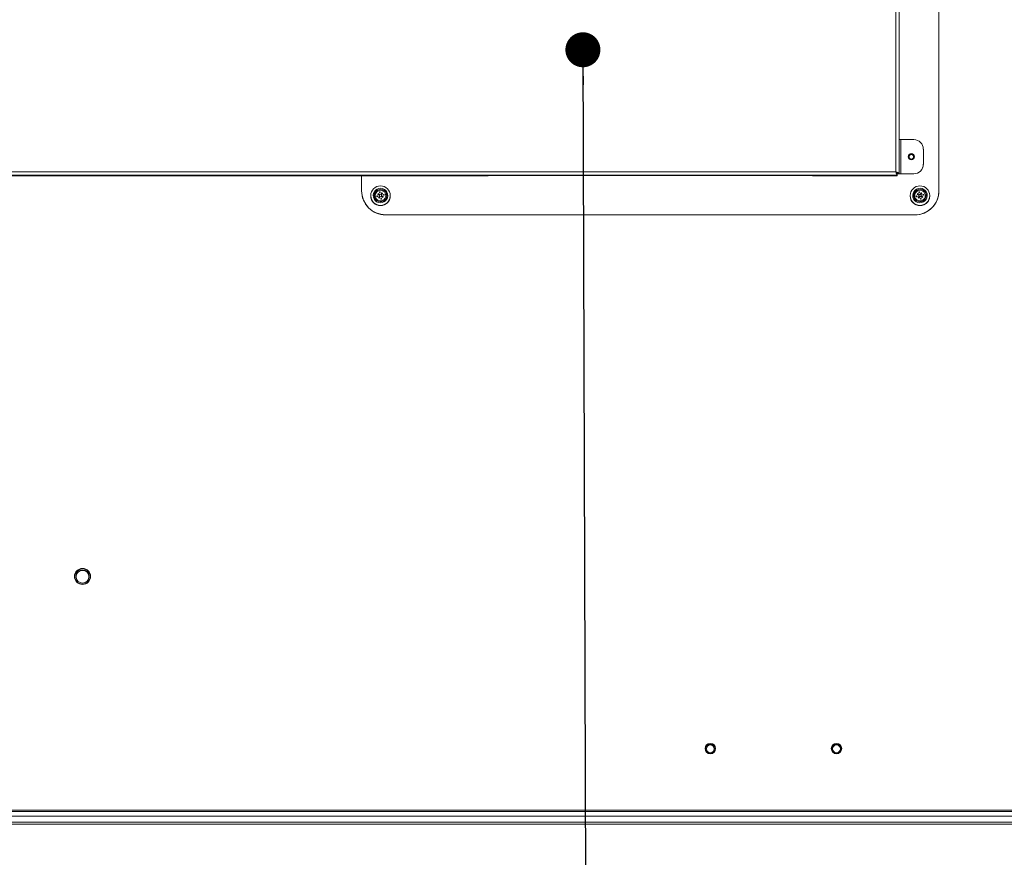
# Model space of a CAD drawing. Header units: millimetres. Extents: x 13 to 419, y 7 to 273.
# Tile 8 of 11: x 275 to 312, y 58 to 90. Entities that reach past the tile are written whole.
import ezdxf

# ---------------------------------------------------------------- set-up
doc = ezdxf.new("R2010")
doc.units = ezdxf.units.MM
doc.dimstyles.new('SLDDIMSTYLE0', dxfattribs={"dimtxt": 0, "dimasz": 1.3208, "dimexe": 0, "dimexo": 0.0625, "dimgap": 0, "dimtad": 0, "dimtih": 1, "dimtoh": 1, "dimdec": 0, "dimrnd": 1e-09, "dimzin": 0, "dimdsep": 46, "dimtxsty": 'Standard', "dimblk1": 'DOT', "dimblk2": 'DOT', "dimsah": 1, "dimcen": 0.09, "dimadec": 0, "dimazin": 0, "dimtfac": 1.3208, "dimtdec": 0, "dimtofl": 0, "dimtmove": 0, "dimatfit": 3, "dimldrblk": 'DOT', "dimfxl": 1, "dimfrac": 2, "dimtolj": 1, "dimtzin": 0, "dimarcsym": 0})

# ---------------------------------------------------------------- blocks, each defined once
blk = doc.blocks.new('_DOT')
at = {"color": 0, "linetype": 'ByBlock', "lineweight": -2}
blk.add_line((-0.5, 0), (-1, 0), dxfattribs=at)
at = {"color": 0, "linetype": 'ByBlock', "const_width": 0.5}
blk.add_lwpolyline([(-0.25, 0, 1), (0.25, 0, 1)], format="xyb", close=True, dxfattribs=at)

msp = doc.modelspace()

# ---------------------------------------------------------------- linework, layer by layer
at = {"color": 7, "linetype": 'Continuous', "lineweight": 0}
for p, q in [((309.911, 83.143), (309.911, 116.397)), ((308.416, 91.435), (308.416, 83.814)), ((308.285, 91.307), (308.285, 83.865)), ((308.477, 83.786), (308.477, 85.075)), ((308.477, 85.075), (308.966, 85.075)), ((309.324, 84.718), (309.324, 84.143)), ((309.324, 84.143), (309.324, 84.141)), ((308.285, 83.865), (269.612, 83.865)), ((308.333, 83.731), (269.612, 83.731)), ((269.612, 83.704), (292.796, 83.704)), ((292.796, 83.704), (269.612, 83.704)), ((288.119, 83.704), (288.119, 83.143)), ((292.796, 83.704), (292.796, 83.704)), ((293.572, 83.722), (304.458, 83.722)), ((305.233, 83.704), (308.333, 83.704)), ((308.333, 83.704), (305.233, 83.704)), ((305.233, 83.704), (305.233, 83.704)), ((308.333, 83.801), (308.333, 83.731)), ((308.333, 83.704), (308.333, 83.731)), ((308.346, 83.814), (308.416, 83.814)), ((308.346, 83.814), (308.346, 83.787)), ((308.346, 83.787), (308.416, 83.787)), ((308.416, 83.814), (308.416, 83.787)), ((308.477, 83.786), (308.477, 83.784)), ((308.966, 83.786), (308.477, 83.786)), ((308.966, 83.784), (308.477, 83.784)), ((308.966, 83.784), (308.966, 83.786)), ((288.119, 83.139), (288.119, 83.143)), ((288.466, 82.962), (288.466, 82.956)), ((288.466, 82.954), (288.466, 82.952)), ((288.466, 82.952), (288.466, 82.95)), ((288.75, 83.038), (288.73, 83.007)), ((288.73, 83.007), (288.785, 82.973)), ((288.731, 83.006), (288.75, 83.036)), ((288.804, 83.004), (288.75, 83.038)), ((288.75, 83.038), (288.75, 83.036)), ((288.75, 83.036), (288.804, 83.001)), ((288.793, 82.935), (288.759, 82.881)), ((288.759, 82.881), (288.79, 82.861)), ((288.761, 82.88), (288.793, 82.932)), ((288.79, 82.861), (288.825, 82.916)), ((288.793, 82.932), (288.793, 82.935)), ((288.798, 82.947), (288.798, 82.95)), ((288.804, 83.004), (288.804, 83.001)), ((288.876, 83.068), (288.842, 83.013)), ((288.842, 83.01), (288.876, 83.065)), ((288.842, 83.013), (288.842, 83.01)), ((288.863, 82.924), (288.917, 82.89)), ((288.869, 82.979), (288.869, 82.976)), ((288.873, 82.994), (288.908, 83.048)), ((288.908, 83.048), (288.876, 83.068)), ((288.876, 83.068), (288.876, 83.065)), ((288.906, 83.046), (288.876, 83.065)), ((288.937, 82.921), (288.882, 82.956)), ((288.882, 82.953), (288.882, 82.956)), ((288.882, 82.953), (288.935, 82.919)), ((288.917, 82.89), (288.937, 82.921)), ((289.201, 82.956), (289.201, 82.962)), ((289.201, 82.952), (289.201, 82.954)), ((289.201, 82.95), (289.201, 82.952)), ((308.828, 82.962), (308.828, 82.956)), ((308.828, 82.954), (308.828, 82.952)), ((308.828, 82.952), (308.828, 82.95)), ((309.113, 83.038), (309.093, 83.007)), ((309.093, 83.007), (309.148, 82.973)), ((309.094, 83.006), (309.113, 83.036)), ((309.167, 83.004), (309.113, 83.038)), ((309.113, 83.038), (309.113, 83.036)), ((309.113, 83.036), (309.167, 83.001)), ((309.156, 82.935), (309.122, 82.881)), ((309.122, 82.881), (309.153, 82.861)), ((309.123, 82.88), (309.156, 82.932)), ((309.153, 82.861), (309.188, 82.916)), ((309.156, 82.932), (309.156, 82.935)), ((309.161, 82.947), (309.161, 82.95)), ((309.167, 83.004), (309.167, 83.001)), ((309.239, 83.068), (309.205, 83.013)), ((309.205, 83.01), (309.239, 83.065)), ((309.205, 83.013), (309.205, 83.01)), ((309.226, 82.924), (309.28, 82.89)), ((309.232, 82.979), (309.232, 82.976)), ((309.236, 82.994), (309.27, 83.048)), ((309.27, 83.048), (309.239, 83.068)), ((309.239, 83.068), (309.239, 83.065)), ((309.269, 83.046), (309.239, 83.065)), ((309.3, 82.921), (309.245, 82.956)), ((309.245, 82.953), (309.245, 82.956)), ((309.245, 82.953), (309.298, 82.919)), ((309.28, 82.89), (309.3, 82.921)), ((309.564, 82.956), (309.564, 82.962)), ((309.564, 82.952), (309.564, 82.954)), ((309.564, 82.95), (309.564, 82.952)), ((309.911, 83.143), (309.911, 83.139)), ((289.026, 82.236), (309.003, 82.236)), ((289.026, 82.236), (289.026, 82.232)), ((309.003, 82.232), (289.026, 82.232)), ((309.003, 82.232), (309.003, 82.236)), ((277.301, 68.575), (277.301, 68.575)), ((277.872, 68.575), (277.872, 68.575)), ((301.104, 62.073), (301.104, 62.073)), ((301.461, 62.073), (301.461, 62.073)), ((305.867, 62.073), (305.867, 62.073)), ((306.224, 62.073), (306.224, 62.073)), ((233.71, 59.528), (364.32, 59.528)), ((364.15, 59.698), (233.88, 59.698)), ((364.093, 59.753), (233.936, 59.753)), ((364.093, 59.296), (233.936, 59.296)), ((233.936, 59.227), (364.093, 59.227)), ((233.937, 59.227), (364.093, 59.227))]:
    msp.add_line(p, q, dxfattribs=at)
at = {"color": 7, "linetype": 'Continuous', "lineweight": 0, "flags": 128}
msp.add_lwpolyline([(290.284, 83.72), (290.249, 83.72), (290.221, 83.719), (290.201, 83.719), (290.194, 83.718), (290.201, 83.717), (290.221, 83.717), (290.249, 83.716), (290.284, 83.716), (290.318, 83.716), (290.347, 83.717), (290.366, 83.717), (290.373, 83.718), (290.366, 83.719), (290.347, 83.719), (290.318, 83.72), (290.284, 83.72)], dxfattribs=at)
at = {"color": 7, "linetype": 'Continuous', "lineweight": 0}
for centre, radius in [((308.87, 84.43), 0.118), ((308.87, 84.428), 0.107), ((308.87, 84.428), 0.0878), ((288.834, 82.962), 0.368), ((309.196, 82.962), 0.368), ((288.708, 82.935), 0.0147), ((309.071, 82.935), 0.0147), ((277.586, 68.58), 0.304), ((277.586, 68.575), 0.286), ((277.586, 68.574), 0.243), ((301.283, 62.079), 0.196), ((301.283, 62.073), 0.179), ((301.283, 62.072), 0.15), ((306.045, 62.079), 0.196), ((306.045, 62.073), 0.179), ((306.045, 62.072), 0.15)]:
    msp.add_circle(centre, radius, dxfattribs=at)
for centre, radius, start, end in [((308.462, 85.731), 0.656, 266.0092, 271.3255), ((308.966, 84.718), 0.357, 0.0079, 90.008), ((308.87, 84.429), 0.118, 0.0126, 179.9874), ((308.87, 84.425), 0.0878, 0.0104, 179.9896), ((308.966, 84.143), 0.357, 269.9925, 359.9919), ((308.966, 84.141), 0.357, 269.992, 359.9921), ((293.378, 75.365), 8.359, 88.6719, 93.9912), ((304.651, 75.365), 8.359, 86.0088, 91.3281), ((308.444, 85.201), 1.418, 266.0073, 271.3297), ((308.462, 84.441), 0.656, 266.0072, 271.3275), ((289.026, 83.143), 0.907, 180.008, 270.0075), ((289.026, 83.139), 0.907, 180.0073, 270.0081), ((288.833, 82.956), 0.368, 180.0028, 237.9662), ((288.833, 82.954), 0.368, 180.0114, 359.9886), ((288.833, 82.952), 0.368, 180.0113, 359.9887), ((288.833, 82.952), 0.368, 180.0143, 327.9498), ((288.833, 82.95), 0.368, 180.0112, 359.9888), ((288.833, 82.964), 0.274, 57.9439, 237.9537), ((288.833, 82.963), 0.236, 57.9557, 178.2256), ((288.833, 82.964), 0.236, 57.9447, 237.9532), ((288.833, 82.964), 0.199, 57.9436, 237.9539), ((288.833, 82.956), 0.368, 237.955, 359.9878), ((288.833, 82.964), 0.274, 237.9436, 57.954), ((288.833, 82.964), 0.236, 237.9446, 57.9533), ((288.833, 82.964), 0.199, 237.9436, 57.9539), ((288.77, 82.95), 0.0276, 327.9483, 57.9673), ((288.77, 82.947), 0.0276, 327.9476, 359.9922), ((288.819, 83.028), 0.0276, 237.9679, 327.9361), ((288.819, 83.025), 0.0276, 237.9592, 327.9447), ((288.848, 82.901), 0.0276, 57.9558, 147.9482), ((288.897, 82.979), 0.0276, 147.9482, 237.9688), ((288.897, 82.976), 0.0276, 180.0174, 237.9553), ((288.834, 82.963), 0.236, 1.6161, 57.9657), ((288.834, 82.952), 0.368, 327.9482, 359.9997), ((309.196, 82.956), 0.368, 180.0028, 237.9662), ((309.196, 82.954), 0.368, 180.0115, 359.9885), ((309.196, 82.952), 0.368, 180.0114, 359.9886), ((309.196, 82.952), 0.368, 180.0141, 327.9499), ((309.196, 82.95), 0.368, 180.0112, 359.9888), ((309.196, 82.964), 0.274, 57.9439, 237.9537), ((309.196, 82.963), 0.236, 57.9552, 180.4194), ((309.196, 82.964), 0.236, 57.9447, 237.9532), ((309.196, 82.964), 0.199, 57.9436, 237.9539), ((309.196, 82.956), 0.368, 237.9552, 359.9876), ((309.004, 83.143), 0.907, 269.9918, 359.9927), ((309.004, 83.139), 0.907, 269.9925, 359.992), ((309.196, 82.964), 0.274, 237.9436, 57.954), ((309.196, 82.964), 0.236, 237.9446, 57.9533), ((309.196, 82.964), 0.199, 237.9436, 57.9539), ((309.133, 82.95), 0.0276, 327.9483, 57.9673), ((309.133, 82.947), 0.0276, 327.9476, 359.9922), ((309.182, 83.028), 0.0276, 237.9679, 327.9361), ((309.182, 83.025), 0.0276, 237.9592, 327.9447), ((309.211, 82.901), 0.0276, 57.9558, 147.9482), ((309.26, 82.979), 0.0276, 147.9482, 237.9688), ((309.26, 82.976), 0.0276, 180.0174, 237.9553), ((309.196, 82.963), 0.236, 359.5218, 57.9659), ((309.196, 82.952), 0.368, 327.948, 359.9993), ((277.586, 68.579), 0.304, 0.0116, 179.9884), ((277.586, 68.575), 0.286, 89.991, 179.9939), ((277.586, 68.562), 0.243, 89.9908, 178.6319), ((277.586, 68.575), 0.286, 0.0061, 90.0095), ((277.586, 68.562), 0.243, 1.3701, 90.0076), ((301.283, 62.077), 0.196, 0.0112, 179.9888), ((301.283, 62.073), 0.179, 0.0125, 179.9875), ((301.283, 62.068), 0.15, 0.0124, 179.9876), ((306.045, 62.077), 0.196, 0.0112, 179.9888), ((306.045, 62.073), 0.179, 0.0107, 179.9893), ((306.045, 62.068), 0.15, 0.0107, 179.9893)]:
    msp.add_arc(centre, radius, start, end, dxfattribs=at)
for major_axis, ratio, start_param, end_param in [((-0.048, 0.132), 0.007509, 3.162088, 4.732884), ((0.132, -0.048), 0.020493, 0.00751, 1.578307), ((0.0608, -0.0482), 0.014278, 0.011316, 1.582112), ((-0.0482, 0.0608), 0.011316, 3.155871, 4.466842)]:
    msp.add_ellipse((308.285, 83.862), major_axis=major_axis, ratio=ratio, start_param=start_param, end_param=end_param, dxfattribs=at)
for points, knots in [([(288.694, 82.932), (288.693, 82.934), (288.693, 82.938), (288.695, 82.943), (288.697, 82.946), (288.7, 82.948), (288.704, 82.95), (288.708, 82.95), (288.711, 82.95), (288.715, 82.949), (288.718, 82.946), (288.721, 82.943), (288.722, 82.941), (288.722, 82.939)], [0, 0, 0, 0, 0.12536, 0.249309, 0.312288, 0.37337, 0.49959, 0.561898, 0.622786, 0.749719, 0.811589, 0.872295, 1, 1, 1, 1]), ([(288.72, 82.928), (288.72, 82.927), (288.718, 82.924), (288.714, 82.922), (288.71, 82.921), (288.706, 82.921), (288.701, 82.922), (288.698, 82.925), (288.695, 82.928), (288.694, 82.931), (288.694, 82.932)], [0, 0, 0, 0, 0.124992, 0.250015, 0.373606, 0.500038, 0.623581, 0.750058, 0.872825, 1, 1, 1, 1]), ([(288.722, 82.939), (288.723, 82.937), (288.723, 82.933), (288.721, 82.929), (288.72, 82.928)], [0, 0, 0, 0, 0.500017, 1, 1, 1, 1]), ([(288.808, 83.075), (288.806, 83.075), (288.802, 83.075), (288.797, 83.077), (288.794, 83.079), (288.792, 83.082), (288.79, 83.086), (288.79, 83.089), (288.79, 83.093), (288.791, 83.097), (288.794, 83.1), (288.797, 83.103), (288.799, 83.103), (288.801, 83.104)], [0, 0, 0, 0, 0.12459, 0.249273, 0.312348, 0.3796, 0.499339, 0.562331, 0.623442, 0.749741, 0.812161, 0.873061, 1, 1, 1, 1]), ([(288.801, 83.104), (288.803, 83.104), (288.806, 83.105), (288.81, 83.104), (288.814, 83.102), (288.817, 83.098), (288.819, 83.095), (288.819, 83.09), (288.819, 83.086), (288.818, 83.083), (288.817, 83.082)], [0, 0, 0, 0, 0.125033, 0.250019, 0.373574, 0.500021, 0.623651, 0.750058, 0.872909, 1, 1, 1, 1]), ([(288.817, 83.082), (288.816, 83.08), (288.813, 83.077), (288.81, 83.076), (288.808, 83.075)], [0, 0, 0, 0, 0.500078, 1, 1, 1, 1]), ([(288.945, 82.99), (288.944, 82.992), (288.944, 82.996), (288.946, 83), (288.948, 83.003), (288.951, 83.006), (288.955, 83.007), (288.958, 83.008), (288.962, 83.008), (288.966, 83.006), (288.969, 83.004), (288.972, 83.001), (288.973, 82.998), (288.973, 82.996)], [0, 0, 0, 0, 0.1253548, 0.2492992, 0.3122623, 0.3733592, 0.4995755, 0.5618805, 0.6227662, 0.749695, 0.8115627, 0.8722663, 1, 1, 1, 1]), ([(288.971, 82.985), (288.971, 82.984), (288.969, 82.982), (288.965, 82.98), (288.961, 82.978), (288.956, 82.978), (288.952, 82.98), (288.949, 82.982), (288.946, 82.986), (288.945, 82.988), (288.945, 82.99)], [0, 0, 0, 0, 0.125027, 0.250039, 0.373601, 0.50002, 0.623582, 0.750021, 0.872825, 1, 1, 1, 1]), ([(288.973, 82.996), (288.974, 82.995), (288.974, 82.991), (288.972, 82.987), (288.971, 82.985)], [0, 0, 0, 0, 0.499941, 1, 1, 1, 1]), ([(309.057, 82.932), (309.056, 82.934), (309.056, 82.938), (309.058, 82.943), (309.06, 82.946), (309.063, 82.948), (309.067, 82.95), (309.07, 82.95), (309.074, 82.95), (309.078, 82.949), (309.081, 82.946), (309.084, 82.943), (309.085, 82.941), (309.085, 82.939)], [0, 0, 0, 0, 0.125359, 0.249308, 0.312273, 0.373372, 0.499592, 0.561899, 0.622787, 0.74972, 0.811589, 0.872295, 1, 1, 1, 1]), ([(309.083, 82.928), (309.082, 82.927), (309.081, 82.924), (309.077, 82.922), (309.073, 82.921), (309.068, 82.921), (309.064, 82.922), (309.061, 82.925), (309.058, 82.928), (309.057, 82.931), (309.057, 82.932)], [0, 0, 0, 0, 0.124992, 0.250015, 0.373606, 0.500038, 0.623581, 0.750058, 0.872825, 1, 1, 1, 1]), ([(309.085, 82.939), (309.085, 82.937), (309.086, 82.933), (309.084, 82.929), (309.083, 82.928)], [0, 0, 0, 0, 0.500017, 1, 1, 1, 1]), ([(309.171, 83.075), (309.169, 83.075), (309.165, 83.075), (309.16, 83.077), (309.157, 83.079), (309.155, 83.082), (309.153, 83.086), (309.153, 83.089), (309.153, 83.093), (309.154, 83.097), (309.157, 83.1), (309.16, 83.103), (309.162, 83.103), (309.164, 83.104)], [0, 0, 0, 0, 0.124589, 0.249271, 0.312346, 0.379597, 0.499335, 0.562329, 0.623442, 0.74974, 0.812146, 0.873062, 1, 1, 1, 1]), ([(309.164, 83.104), (309.166, 83.104), (309.168, 83.105), (309.173, 83.104), (309.177, 83.102), (309.18, 83.098), (309.182, 83.095), (309.182, 83.09), (309.182, 83.086), (309.181, 83.083), (309.18, 83.082)], [0, 0, 0, 0, 0.125033, 0.250019, 0.373574, 0.500021, 0.623651, 0.750058, 0.872909, 1, 1, 1, 1]), ([(309.18, 83.082), (309.179, 83.08), (309.176, 83.077), (309.173, 83.076), (309.171, 83.075)], [0, 0, 0, 0, 0.500078, 1, 1, 1, 1]), ([(309.307, 82.99), (309.307, 82.992), (309.307, 82.996), (309.309, 83), (309.311, 83.003), (309.314, 83.006), (309.317, 83.007), (309.321, 83.008), (309.325, 83.008), (309.329, 83.006), (309.332, 83.004), (309.335, 83.001), (309.335, 82.998), (309.336, 82.996)], [0, 0, 0, 0, 0.125355, 0.2493, 0.312263, 0.37336, 0.499555, 0.561883, 0.622769, 0.749698, 0.811547, 0.872266, 1, 1, 1, 1]), ([(309.334, 82.985), (309.333, 82.984), (309.332, 82.982), (309.328, 82.98), (309.324, 82.978), (309.319, 82.978), (309.315, 82.98), (309.312, 82.982), (309.309, 82.986), (309.308, 82.988), (309.307, 82.99)], [0, 0, 0, 0, 0.125048, 0.250034, 0.373598, 0.500017, 0.62358, 0.75002, 0.872824, 1, 1, 1, 1]), ([(309.336, 82.996), (309.336, 82.995), (309.337, 82.991), (309.335, 82.987), (309.334, 82.985)], [0, 0, 0, 0, 0.499941, 1, 1, 1, 1]), ([(288.866, 82.825), (288.864, 82.824), (288.86, 82.824), (288.855, 82.826), (288.852, 82.828), (288.85, 82.831), (288.848, 82.835), (288.847, 82.838), (288.848, 82.842), (288.849, 82.846), (288.851, 82.849), (288.854, 82.852), (288.857, 82.853), (288.859, 82.853)], [0, 0, 0, 0, 0.124589, 0.249271, 0.312346, 0.379597, 0.499335, 0.562329, 0.623442, 0.74974, 0.812145, 0.873062, 1, 1, 1, 1]), ([(288.859, 82.853), (288.86, 82.853), (288.863, 82.854), (288.868, 82.853), (288.871, 82.851), (288.874, 82.848), (288.876, 82.844), (288.877, 82.839), (288.877, 82.835), (288.875, 82.832), (288.875, 82.831)], [0, 0, 0, 0, 0.125031, 0.250002, 0.373583, 0.500028, 0.623601, 0.750067, 0.872855, 1, 1, 1, 1]), ([(288.875, 82.831), (288.874, 82.83), (288.871, 82.826), (288.867, 82.825), (288.866, 82.825)], [0, 0, 0, 0, 0.499972, 1, 1, 1, 1]), ([(309.228, 82.825), (309.227, 82.824), (309.223, 82.824), (309.218, 82.826), (309.215, 82.828), (309.212, 82.831), (309.211, 82.835), (309.21, 82.838), (309.211, 82.842), (309.212, 82.846), (309.214, 82.849), (309.217, 82.852), (309.22, 82.853), (309.222, 82.853)], [0, 0, 0, 0, 0.124589, 0.249271, 0.312346, 0.379597, 0.499335, 0.562329, 0.623442, 0.74974, 0.812145, 0.873062, 1, 1, 1, 1]), ([(309.222, 82.853), (309.223, 82.853), (309.226, 82.854), (309.23, 82.853), (309.234, 82.851), (309.237, 82.848), (309.239, 82.844), (309.24, 82.839), (309.24, 82.835), (309.238, 82.832), (309.238, 82.831)], [0, 0, 0, 0, 0.125031, 0.250002, 0.373583, 0.500028, 0.623601, 0.750067, 0.872855, 1, 1, 1, 1]), ([(309.238, 82.831), (309.236, 82.83), (309.234, 82.826), (309.23, 82.825), (309.228, 82.825)], [0, 0, 0, 0, 0.499972, 1, 1, 1, 1])]:
    msp.add_open_spline(points, degree=3, knots=knots, dxfattribs=at)

# ---------------------------------------------------------------- leaders
msp.add_leader([(296.473, 88.469), (296.627, 36.842), (290.277, 36.842)], dimstyle='SLDDIMSTYLE0', dxfattribs=at)

doc.saveas('drawing.dxf')
